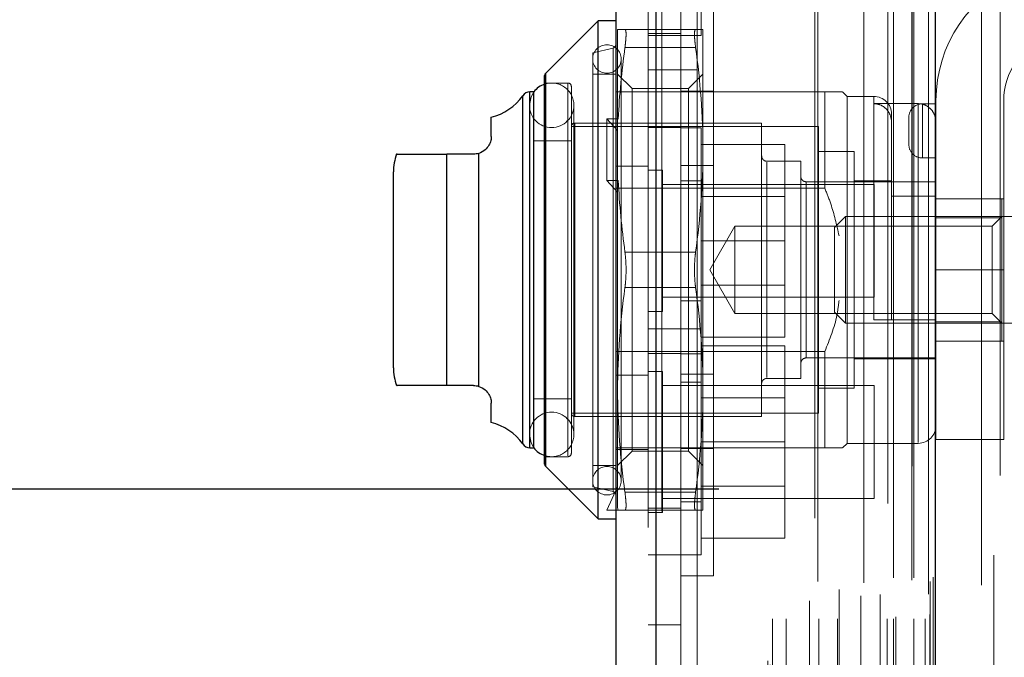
# Model space of a CAD drawing. Header units: inches. Extents: x 0.2 to 10.8, y 0.2 to 8.2.
# Tile 152 of 164: x 5.4178 to 5.5267, y 5.0095 to 5.0801. Entities that reach past the tile are written whole.
import ezdxf

# ---------------------------------------------------------------- set-up
doc = ezdxf.new("R2010")
doc.units = ezdxf.units.IN
doc.header["$MEASUREMENT"] = 0
doc.linetypes.add('HIDDEN', pattern=[0.07500000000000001, 0.05, -0.025])
doc.layers.add('DIMENSIONS', color=140, linetype='Continuous')
doc.styles.add('SLDTEXTSTYLE0', font='TXT', dxfattribs={"width": 0.7})
doc.dimstyles.new('SLDDIMSTYLE0', dxfattribs={"dimtxt": 0.0849609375, "dimasz": 0.13, "dimexe": 0, "dimexo": 0.0625, "dimgap": 0.021240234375, "dimtad": 0, "dimtih": 1, "dimtoh": 1, "dimlfac": 20, "dimrnd": 1e-09, "dimzin": 12, "dimdsep": 46, "dimtxsty": 'SLDTEXTSTYLE0', "dimsah": 1, "dimcen": 0.09, "dimadec": 0, "dimazin": 3, "dimtfac": 1, "dimtofl": 0, "dimtmove": 0, "dimatfit": 3, "dimfxl": 0, "dimfrac": 2, "dimtolj": 1, "dimtzin": 12, "dimarcsym": 0})
doc.dimstyles.new('SLDDIMSTYLE5', dxfattribs={"dimtxt": 0.0849609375, "dimasz": 0.13, "dimexe": 0, "dimexo": 0.0625, "dimgap": 0.021240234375, "dimtad": 0, "dimtih": 1, "dimtoh": 1, "dimdec": 4, "dimlfac": 20, "dimzin": 12, "dimdsep": 46, "dimtxsty": 'SLDTEXTSTYLE0', "dimsah": 1, "dimcen": 0.09, "dimadec": 0, "dimazin": 3, "dimtfac": 1, "dimtdec": 0, "dimtofl": 0, "dimtmove": 0, "dimatfit": 3, "dimfxl": 0, "dimfrac": 2, "dimtolj": 1, "dimtzin": 12, "dimarcsym": 0})

# ---------------------------------------------------------------- blocks, each defined once
blk = doc.blocks.new('_D_17')
at = {"layer": 'DIMENSIONS'}
blk.add_line((5.878189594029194, 5.426307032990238), (5.439038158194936, 5.426307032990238), dxfattribs=at)
for radius, start, end in [(0.5576267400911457, 154.8526864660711, 180), (0.5576267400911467, 205.0000000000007, 230.1473135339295)]:
    blk.add_arc((6.121664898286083, 5.426307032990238), radius, start, end, dxfattribs=at)
for points in [[(5.564038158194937, 5.426307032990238), (5.598762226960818, 5.553170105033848), (5.559024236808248, 5.55774089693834)], [(5.616283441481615, 5.190643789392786), (5.667285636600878, 5.069405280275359), (5.701368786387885, 5.090341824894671)]]:
    blk.add_solid(points, dxfattribs=at)
at = {"layer": 'DIMENSIONS', "insert": (5.475520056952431, 5.349957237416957), "char_height": 0.08333333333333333, "attachment_point": 1, "style": 'SLDTEXTSTYLE0'}
blk.add_mtext('25°', dxfattribs=at)
blk = doc.blocks.new('_D_18')
at = {"layer": 'DIMENSIONS'}
for p, q in [((5.495136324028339, 5.028145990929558), (5.109062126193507, 5.02814599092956)), ((5.234062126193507, 5.02814599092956), (5.234062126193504, 4.099762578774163)), ((5.072488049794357, 3.945711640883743), (5.043957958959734, 3.945711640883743)), ((5.043957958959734, 3.945711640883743), (5.043957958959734, 3.810680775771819)), ((5.395636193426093, 3.945711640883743), (5.424166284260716, 3.945711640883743)), ((5.424166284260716, 3.945711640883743), (5.424166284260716, 3.810680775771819)), ((5.043957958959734, 3.810680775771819), (5.072488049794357, 3.810680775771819)), ((5.424166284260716, 3.810680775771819), (5.395636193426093, 3.810680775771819)), ((5.234062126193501, 3.20394599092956), (5.234062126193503, 3.791660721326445)), ((5.495136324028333, 3.203945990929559), (5.1090621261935, 3.203945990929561))]:
    blk.add_line(p, q, dxfattribs=at)
for points in [[(5.234062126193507, 5.02814599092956), (5.214062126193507, 4.89814599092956), (5.254062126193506, 4.89814599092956)], [(5.234062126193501, 3.20394599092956), (5.254062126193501, 3.33394599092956), (5.214062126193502, 3.33394599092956)]]:
    blk.add_solid(points, dxfattribs=at)
at = {"layer": 'DIMENSIONS', "char_height": 0.08333333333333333, "attachment_point": 1, "style": 'SLDTEXTSTYLE0'}
for s, insert in [('36.48', (5.072488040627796, 4.072154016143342)), ('926.7', (5.072488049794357, 3.918103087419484))]:
    blk.add_mtext(s, dxfattribs=dict(at, insert=insert))
blk = doc.blocks.new('_D_19')
at = {"layer": 'DIMENSIONS'}
for p, q in [((5.47678632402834, 5.097295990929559), (4.776774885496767, 5.097295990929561)), ((4.901774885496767, 5.097295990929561), (4.901774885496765, 4.580255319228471)), ((4.740200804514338, 4.450124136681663), (4.711670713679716, 4.450124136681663)), ((4.711670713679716, 4.450124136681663), (4.711670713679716, 4.315093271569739)), ((5.063348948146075, 4.450124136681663), (5.091879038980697, 4.450124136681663)), ((5.091879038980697, 4.450124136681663), (5.091879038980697, 4.315093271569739)), ((4.711670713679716, 4.315093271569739), (4.740200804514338, 4.315093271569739)), ((5.091879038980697, 4.315093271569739), (5.063348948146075, 4.315093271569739)), ((4.90177488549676, 3.13474599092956), (4.901774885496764, 4.161042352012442)), ((5.476786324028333, 3.134745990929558), (4.77677488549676, 3.134745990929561))]:
    blk.add_line(p, q, dxfattribs=at)
for points in [[(4.901774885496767, 5.097295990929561), (4.881774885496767, 4.967295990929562), (4.921774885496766, 4.967295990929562)], [(4.90177488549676, 3.13474599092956), (4.92177488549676, 3.26474599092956), (4.881774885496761, 3.26474599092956)]]:
    blk.add_solid(points, dxfattribs=at)
at = {"layer": 'DIMENSIONS', "char_height": 0.08333333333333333, "attachment_point": 1, "style": 'SLDTEXTSTYLE0'}
for s, insert in [('39.25', (4.740200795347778, 4.576566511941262)), ('997.0', (4.740200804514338, 4.422515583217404)), ('OPENING', (4.639737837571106, 4.268464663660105))]:
    blk.add_mtext(s, dxfattribs=dict(at, insert=insert))

msp = doc.modelspace()

# ---------------------------------------------------------------- linework, layer by layer
at = {"color": 7, "linetype": 'HIDDEN', "lineweight": 18}
for p, q in [((5.516569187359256, 3.098958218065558), (5.516569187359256, 5.133123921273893)), ((5.516569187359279, 3.098958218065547), (5.516569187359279, 5.133123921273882)), ((5.515286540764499, 3.101999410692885), (5.515286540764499, 5.130082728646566)), ((5.516518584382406, 5.130667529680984), (5.516518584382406, 3.101414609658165)), ((5.516824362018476, 3.101360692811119), (5.516824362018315, 5.13072144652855)), ((5.519729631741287, 3.100958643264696), (5.519729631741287, 5.131123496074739)), ((5.515881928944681, 3.102752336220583), (5.515881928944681, 5.129352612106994)), ((5.526262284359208, 5.129625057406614), (5.526262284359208, 3.102456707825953)), ((5.506481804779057, 3.104737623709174), (5.506481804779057, 5.127344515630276)), ((5.518878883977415, 3.104827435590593), (5.518878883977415, 5.127254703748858)), ((5.518878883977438, 3.104827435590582), (5.518878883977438, 5.127254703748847)), ((5.519149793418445, 3.104249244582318), (5.519149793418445, 5.127832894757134)), ((5.519165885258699, 3.104375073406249), (5.519165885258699, 5.127707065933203)), ((5.507340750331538, 3.1052920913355), (5.507340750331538, 5.126787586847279)), ((5.51384783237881, 5.126540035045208), (5.51384783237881, 3.105546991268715)), ((5.488191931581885, 5.125672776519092), (5.488191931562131, 3.106409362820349)), ((5.488817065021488, 3.106409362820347), (5.488817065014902, 5.12567277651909)), ((5.488817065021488, 5.125672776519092), (5.488817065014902, 3.106409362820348)), ((5.505773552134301, 5.124924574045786), (5.505773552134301, 3.107154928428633)), ((5.515267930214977, 3.106527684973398), (5.515267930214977, 5.125554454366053)), ((5.487329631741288, 5.123905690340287), (5.487329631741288, 3.108176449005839)), ((5.506832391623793, 3.107919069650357), (5.506832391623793, 5.124163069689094)), ((5.500562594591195, 3.109138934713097), (5.500562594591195, 5.122943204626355)), ((5.500822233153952, 3.108700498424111), (5.500822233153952, 5.12338164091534)), ((5.524200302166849, 5.122865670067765), (5.524200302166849, 3.109215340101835)), ((5.501062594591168, 3.113769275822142), (5.501062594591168, 5.118312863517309)), ((5.501062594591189, 3.113769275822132), (5.501062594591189, 5.118312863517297)), ((5.50258214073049, 3.113769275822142), (5.50258214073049, 5.118312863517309)), ((5.506203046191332, 3.113769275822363), (5.506203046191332, 5.118312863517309)), ((5.508270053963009, 3.113769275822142), (5.508270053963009, 5.118312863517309)), ((5.513772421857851, 3.113769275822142), (5.513772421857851, 5.118312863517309)), ((5.514476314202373, 5.118312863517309), (5.514476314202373, 3.113769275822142)), ((5.514476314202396, 3.113769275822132), (5.514476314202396, 5.118312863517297)), ((5.516726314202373, 3.113769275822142), (5.516726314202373, 5.118312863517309)), ((5.516726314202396, 5.118312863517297), (5.516726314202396, 3.113769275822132)), ((5.517970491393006, 3.113769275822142), (5.517970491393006, 5.118312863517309)), ((5.517970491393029, 3.113769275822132), (5.517970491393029, 5.118312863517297)), ((5.506075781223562, 5.117914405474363), (5.506075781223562, 3.114167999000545)), ((5.511193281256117, 5.11777123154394), (5.511193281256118, 3.114309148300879)), ((5.514726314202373, 3.114019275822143), (5.514726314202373, 5.118062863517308)), ((5.516476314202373, 5.118062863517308), (5.516476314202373, 3.114019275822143)), ((5.518476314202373, 3.114269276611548), (5.518476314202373, 5.117812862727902)), ((5.518476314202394, 3.114269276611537), (5.518476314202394, 5.117812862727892)), ((5.492729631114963, 5.116516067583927), (5.492729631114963, 5.074516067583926)), ((5.505167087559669, 3.115788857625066), (5.505167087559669, 5.116293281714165)), ((5.518329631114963, 5.116516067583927), (5.518329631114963, 3.115566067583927)), ((5.508431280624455, 3.117011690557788), (5.508431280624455, 5.115074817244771)), ((5.510864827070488, 3.116346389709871), (5.510864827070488, 5.115735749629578)), ((5.510864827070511, 3.11634638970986), (5.510864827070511, 5.115735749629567)), ((5.512997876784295, 3.116494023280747), (5.512997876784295, 5.1155872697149)), ((5.518518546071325, 3.117917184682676), (5.518518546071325, 5.114164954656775)), ((5.518518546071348, 3.117917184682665), (5.518518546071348, 5.114164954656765)), ((5.518846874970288, 3.118381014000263), (5.518846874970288, 5.113701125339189)), ((5.51884687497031, 3.118381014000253), (5.51884687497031, 5.113701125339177)), ((5.525562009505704, 3.120835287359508), (5.525562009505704, 5.111246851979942)), ((5.490929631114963, 5.106874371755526), (5.490929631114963, 5.074516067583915)), ((5.493179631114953, 5.078324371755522), (5.493179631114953, 5.090824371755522)), ((5.494529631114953, 5.08623933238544), (5.494529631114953, 5.052389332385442)), ((5.483926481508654, 5.068939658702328), (5.483926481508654, 5.078964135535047)), ((5.484741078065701, 5.078964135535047), (5.492560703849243, 5.078964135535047)), ((5.493375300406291, 5.065676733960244), (5.493375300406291, 5.078964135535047)), ((5.490929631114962, 5.078524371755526), (5.487329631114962, 5.078524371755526)), ((5.487329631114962, 5.078324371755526), (5.490929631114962, 5.078324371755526)), ((5.490929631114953, 5.078324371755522), (5.493179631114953, 5.078324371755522)), ((5.483424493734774, 5.076925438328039), (5.481170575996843, 5.076405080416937)), ((5.483424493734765, 5.027875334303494), (5.483424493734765, 5.076903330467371)), ((5.483424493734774, 5.0278753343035), (5.483424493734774, 5.076903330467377)), ((5.483424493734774, 5.027875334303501), (5.483424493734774, 5.076903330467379)), ((5.484741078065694, 5.076995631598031), (5.492560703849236, 5.076995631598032)), ((5.484741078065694, 5.076995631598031), (5.492560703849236, 5.076995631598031)), ((5.484741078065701, 5.076995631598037), (5.492560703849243, 5.076995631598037)), ((5.484741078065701, 5.076995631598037), (5.492560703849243, 5.076995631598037)), ((5.484741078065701, 5.076995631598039), (5.492560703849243, 5.076995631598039)), ((5.484741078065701, 5.076995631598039), (5.492560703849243, 5.076995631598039)), ((5.481170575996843, 5.052389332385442), (5.481170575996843, 5.076405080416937)), ((5.484320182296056, 5.029062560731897), (5.484320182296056, 5.075716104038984)), ((5.492729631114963, 5.074516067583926), (5.487329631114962, 5.074516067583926)), ((5.490929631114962, 5.074516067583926), (5.490929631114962, 3.157566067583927)), ((5.492729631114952, 3.157566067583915), (5.492729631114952, 5.074516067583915)), ((5.492729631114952, 3.157566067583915), (5.492729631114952, 5.074516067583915)), ((5.492729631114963, 5.074516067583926), (5.492729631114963, 3.157566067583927)), ((5.492729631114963, 5.074516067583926), (5.492729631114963, 3.157566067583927)), ((5.475970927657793, 5.074158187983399), (5.475970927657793, 5.030620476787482)), ((5.475970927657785, 5.030642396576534), (5.475970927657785, 5.074136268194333)), ((5.475970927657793, 5.030642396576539), (5.475970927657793, 5.074136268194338)), ((5.483729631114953, 5.074042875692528), (5.481170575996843, 5.074042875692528)), ((5.485524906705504, 5.072444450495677), (5.483926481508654, 5.074042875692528)), ((5.493375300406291, 5.074042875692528), (5.491776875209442, 5.072444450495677)), ((5.478414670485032, 5.073058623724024), (5.475855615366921, 5.073058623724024)), ((5.478414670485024, 5.031808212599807), (5.478414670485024, 5.072970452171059)), ((5.478414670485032, 5.031808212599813), (5.478414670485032, 5.072970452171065)), ((5.478414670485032, 5.031808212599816), (5.478414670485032, 5.072970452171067)), ((5.478808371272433, 5.052389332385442), (5.478808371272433, 5.072664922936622)), ((5.485524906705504, 5.032334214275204), (5.485524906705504, 5.072444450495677)), ((5.491776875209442, 5.072444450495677), (5.485524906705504, 5.072444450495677)), ((5.491776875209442, 5.032334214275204), (5.491776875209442, 5.072444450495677)), ((5.473422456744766, 5.071652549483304), (5.473422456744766, 5.033126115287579)), ((5.473422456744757, 5.033147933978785), (5.473422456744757, 5.071630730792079)), ((5.473422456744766, 5.033147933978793), (5.473422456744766, 5.071630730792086)), ((5.474230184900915, 5.07207437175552), (5.474230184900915, 5.032704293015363)), ((5.474230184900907, 5.03272658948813), (5.474230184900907, 5.072052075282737)), ((5.474230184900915, 5.032726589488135), (5.474230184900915, 5.072052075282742)), ((5.474674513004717, 5.07207437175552), (5.474656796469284, 5.07207437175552)), ((5.487329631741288, 5.072074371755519), (5.483729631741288, 5.072074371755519)), ((5.506859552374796, 5.07207437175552), (5.487329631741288, 5.07207437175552)), ((5.494529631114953, 5.072164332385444), (5.490929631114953, 5.072164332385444)), ((5.506859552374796, 5.061410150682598), (5.506859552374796, 5.07207437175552)), ((5.509320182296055, 5.071582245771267), (5.508828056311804, 5.07207437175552)), ((5.509320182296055, 5.052389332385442), (5.509320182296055, 5.071582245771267)), ((5.512272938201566, 5.071582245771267), (5.509320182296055, 5.071582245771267)), ((5.512272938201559, 5.046877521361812), (5.512272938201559, 5.071494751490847)), ((5.512272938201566, 5.046877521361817), (5.512272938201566, 5.071494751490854)), ((5.512272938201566, 5.046877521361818), (5.512272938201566, 5.071494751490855)), ((5.474164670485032, 5.070597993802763), (5.474164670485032, 5.034180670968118)), ((5.479085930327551, 5.034180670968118), (5.479085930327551, 5.070597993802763)), ((5.517194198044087, 5.070773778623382), (5.512272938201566, 5.070773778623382)), ((5.517194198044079, 5.070773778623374), (5.517194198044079, 5.033286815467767)), ((5.517194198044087, 5.070773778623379), (5.517194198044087, 5.033286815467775)), ((5.517194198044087, 5.070773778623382), (5.517194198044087, 5.033286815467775)), ((5.517662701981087, 5.070763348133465), (5.517662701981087, 5.064763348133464)), ((5.517662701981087, 5.064763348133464), (5.517662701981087, 5.070763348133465)), ((5.517662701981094, 5.07076334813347), (5.517662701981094, 5.064763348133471)), ((5.517662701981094, 5.064763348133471), (5.517662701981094, 5.07076334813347)), ((5.517662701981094, 5.070763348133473), (5.517662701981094, 5.064763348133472)), ((5.517662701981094, 5.070763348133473), (5.519162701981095, 5.070763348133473)), ((5.517662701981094, 5.064763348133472), (5.517662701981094, 5.070763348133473)), ((5.519162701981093, 5.052388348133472), (5.519162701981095, 5.071138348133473)), ((5.526662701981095, 5.071138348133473), (5.526662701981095, 5.052388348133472)), ((5.48400419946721, 5.069086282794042), (5.482745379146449, 5.069086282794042)), ((5.482745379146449, 5.069086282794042), (5.482745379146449, 5.062267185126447)), ((5.482745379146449, 5.069086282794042), (5.483926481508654, 5.067807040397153)), ((5.48400419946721, 5.069086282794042), (5.483926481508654, 5.068939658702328)), ((5.514241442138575, 5.046877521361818), (5.514241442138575, 5.069613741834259)), ((5.516162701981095, 5.069263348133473), (5.516162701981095, 5.066263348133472)), ((5.506170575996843, 5.068235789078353), (5.478808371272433, 5.068235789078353)), ((5.499871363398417, 5.068629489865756), (5.479202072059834, 5.068629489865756)), ((5.479202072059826, 5.036238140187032), (5.479202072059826, 5.068540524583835)), ((5.479202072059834, 5.036238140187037), (5.479202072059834, 5.06854052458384)), ((5.479202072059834, 5.036238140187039), (5.479202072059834, 5.068540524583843)), ((5.483926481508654, 5.068939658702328), (5.483926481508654, 5.067807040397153)), ((5.490929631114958, 5.068124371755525), (5.487329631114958, 5.068124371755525)), ((5.493179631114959, 5.068099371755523), (5.490929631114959, 5.068099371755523)), ((5.493179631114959, 5.045849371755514), (5.493179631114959, 5.068099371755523)), ((5.499871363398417, 5.052389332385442), (5.499871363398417, 5.068629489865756)), ((5.506170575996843, 5.052389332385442), (5.506170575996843, 5.068235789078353)), ((5.483926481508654, 5.067807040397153), (5.483926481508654, 5.062120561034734)), ((5.478808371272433, 5.066660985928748), (5.474674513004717, 5.066660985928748)), ((5.493179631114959, 5.066249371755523), (5.502429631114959, 5.066249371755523)), ((5.502429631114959, 5.055599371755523), (5.502429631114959, 5.066249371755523)), ((5.46502884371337, 5.065184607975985), (5.46502884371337, 5.039594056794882)), ((5.46502884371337, 5.039594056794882), (5.46502884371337, 5.065184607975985)), ((5.465028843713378, 5.039594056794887), (5.465028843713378, 5.06518460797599)), ((5.465028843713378, 5.06518460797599), (5.465028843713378, 5.039594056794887)), ((5.465028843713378, 5.065184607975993), (5.465028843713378, 5.03959405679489)), ((5.468576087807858, 5.039502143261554), (5.468576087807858, 5.065276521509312)), ((5.468576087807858, 5.065276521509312), (5.468576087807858, 5.039502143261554)), ((5.468576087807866, 5.03950214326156), (5.468576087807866, 5.065276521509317)), ((5.468576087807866, 5.065276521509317), (5.468576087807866, 5.03950214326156)), ((5.468576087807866, 5.06527652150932), (5.468576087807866, 5.039502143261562)), ((5.493375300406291, 5.039101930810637), (5.493375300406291, 5.065676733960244)), ((5.510107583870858, 5.065479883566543), (5.506170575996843, 5.065479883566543)), ((5.510107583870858, 5.052389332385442), (5.510107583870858, 5.065479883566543)), ((5.517662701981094, 5.064763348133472), (5.519162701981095, 5.064763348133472)), ((5.487329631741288, 5.063849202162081), (5.483729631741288, 5.063849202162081)), ((5.494529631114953, 5.063939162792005), (5.490929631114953, 5.063939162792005)), ((5.504202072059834, 5.064397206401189), (5.50046191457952, 5.064397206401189)), ((5.500461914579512, 5.040469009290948), (5.500461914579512, 5.064309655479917)), ((5.50046191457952, 5.040469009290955), (5.50046191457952, 5.064309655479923)), ((5.50046191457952, 5.040469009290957), (5.50046191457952, 5.064309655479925)), ((5.504202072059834, 5.052389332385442), (5.504202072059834, 5.064397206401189)), ((5.488892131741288, 5.063411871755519), (5.487329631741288, 5.063411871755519)), ((5.488892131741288, 5.04778687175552), (5.488892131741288, 5.063411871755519)), ((5.48400419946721, 5.062267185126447), (5.482745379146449, 5.062267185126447)), ((5.482745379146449, 5.062267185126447), (5.483926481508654, 5.060987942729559)), ((5.48400419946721, 5.062267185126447), (5.483926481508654, 5.062120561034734)), ((5.483926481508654, 5.039101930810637), (5.483926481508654, 5.062120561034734)), ((5.512329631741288, 5.061849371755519), (5.488892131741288, 5.061849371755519)), ((5.493179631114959, 5.062224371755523), (5.490929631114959, 5.062224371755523)), ((5.519162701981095, 5.06213342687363), (5.504792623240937, 5.06213342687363)), ((5.504792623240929, 5.042667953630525), (5.504792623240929, 5.06211071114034)), ((5.504792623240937, 5.042667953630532), (5.504792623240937, 5.062110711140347)), ((5.504792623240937, 5.042667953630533), (5.504792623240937, 5.062110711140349)), ((5.514241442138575, 5.06223185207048), (5.510107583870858, 5.06223185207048)), ((5.512329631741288, 5.049349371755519), (5.512329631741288, 5.061849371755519)), ((5.506859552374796, 5.061410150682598), (5.483729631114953, 5.061410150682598)), ((5.502429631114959, 5.060496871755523), (5.493179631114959, 5.060496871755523)), ((5.519162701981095, 5.060543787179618), (5.514241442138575, 5.060543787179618)), ((5.519162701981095, 5.060263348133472), (5.526662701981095, 5.060263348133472)), ((5.526446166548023, 5.058129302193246), (5.526446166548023, 5.060263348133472)), ((5.509149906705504, 5.058294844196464), (5.507942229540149, 5.05708716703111)), ((5.509149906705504, 5.052389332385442), (5.509149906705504, 5.058294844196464)), ((5.528611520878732, 5.058294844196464), (5.509149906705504, 5.058294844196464)), ((5.526446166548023, 5.058294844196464), (5.525380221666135, 5.057228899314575)), ((5.496920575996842, 5.057228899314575), (5.494126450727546, 5.052389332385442)), ((5.496920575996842, 5.052389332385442), (5.496920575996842, 5.057228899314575)), ((5.525380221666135, 5.057228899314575), (5.496920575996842, 5.057228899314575)), ((5.507942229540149, 5.052389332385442), (5.507942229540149, 5.05708716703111)), ((5.526446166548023, 5.058129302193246), (5.519162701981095, 5.058129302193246)), ((5.525380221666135, 5.047549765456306), (5.525380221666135, 5.057228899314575)), ((5.526446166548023, 5.046649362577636), (5.526446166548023, 5.058129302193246)), ((5.493179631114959, 5.055599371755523), (5.502429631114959, 5.055599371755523)), ((5.502429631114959, 5.044949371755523), (5.502429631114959, 5.055599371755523)), ((5.484741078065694, 5.054357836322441), (5.492560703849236, 5.054357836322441)), ((5.484741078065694, 5.05435783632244), (5.492560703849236, 5.05435783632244)), ((5.484741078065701, 5.054357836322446), (5.492560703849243, 5.054357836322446)), ((5.484741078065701, 5.054357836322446), (5.492560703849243, 5.054357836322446)), ((5.484741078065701, 5.054357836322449), (5.492560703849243, 5.054357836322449)), ((5.484741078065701, 5.054357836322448), (5.492560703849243, 5.054357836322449)), ((5.478808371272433, 5.03211374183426), (5.478808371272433, 5.052389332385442)), ((5.481170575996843, 5.028373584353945), (5.481170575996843, 5.052389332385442)), ((5.494126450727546, 5.052389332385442), (5.496920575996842, 5.047549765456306)), ((5.494529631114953, 5.052389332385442), (5.494529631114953, 5.018539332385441)), ((5.496920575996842, 5.047549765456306), (5.496920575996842, 5.052389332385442)), ((5.499871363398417, 5.036149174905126), (5.499871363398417, 5.052389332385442)), ((5.504202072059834, 5.040381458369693), (5.504202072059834, 5.052389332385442)), ((5.506170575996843, 5.036542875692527), (5.506170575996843, 5.052389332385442)), ((5.507942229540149, 5.047691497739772), (5.507942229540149, 5.052389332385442)), ((5.509149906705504, 5.046483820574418), (5.509149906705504, 5.052389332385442)), ((5.509320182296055, 5.033196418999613), (5.509320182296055, 5.052389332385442)), ((5.510107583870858, 5.039298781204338), (5.510107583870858, 5.052389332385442)), ((5.519162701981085, 5.052388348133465), (5.526662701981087, 5.052388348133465)), ((5.519162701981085, 5.052388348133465), (5.526662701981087, 5.052388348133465)), ((5.519162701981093, 5.05238834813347), (5.526662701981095, 5.05238834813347)), ((5.519162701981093, 5.05238834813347), (5.526662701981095, 5.05238834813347)), ((5.519162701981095, 5.033638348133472), (5.519162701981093, 5.052388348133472)), ((5.519162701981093, 5.052388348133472), (5.526662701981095, 5.052388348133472)), ((5.519162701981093, 5.052388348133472), (5.526662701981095, 5.052388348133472)), ((5.526662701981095, 5.033638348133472), (5.526662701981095, 5.052388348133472)), ((5.493179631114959, 5.050701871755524), (5.502429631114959, 5.050701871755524)), ((5.484741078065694, 5.050420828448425), (5.492560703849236, 5.050420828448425)), ((5.484741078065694, 5.050420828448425), (5.492560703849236, 5.050420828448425)), ((5.484741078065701, 5.050420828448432), (5.492560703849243, 5.050420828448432)), ((5.484741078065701, 5.050420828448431), (5.492560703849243, 5.050420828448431)), ((5.484741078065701, 5.050420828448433), (5.492560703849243, 5.050420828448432)), ((5.484741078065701, 5.050420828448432), (5.492560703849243, 5.050420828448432)), ((5.488892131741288, 5.049349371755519), (5.512329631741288, 5.049349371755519)), ((5.490929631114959, 5.048974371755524), (5.493179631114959, 5.048974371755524)), ((5.487329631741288, 5.04778687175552), (5.488892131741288, 5.04778687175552)), ((5.496920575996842, 5.047549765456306), (5.525380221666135, 5.047549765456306)), ((5.507942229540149, 5.047691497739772), (5.509149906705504, 5.046483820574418)), ((5.525380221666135, 5.047549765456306), (5.526446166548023, 5.046483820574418)), ((5.509149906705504, 5.046483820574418), (5.528611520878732, 5.046483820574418)), ((5.517194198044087, 5.046877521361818), (5.512272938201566, 5.046877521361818)), ((5.526446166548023, 5.046649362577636), (5.519162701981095, 5.046649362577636)), ((5.526446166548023, 5.044515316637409), (5.526446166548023, 5.046649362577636)), ((5.490929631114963, 5.045849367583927), (5.487329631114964, 5.045849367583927)), ((5.493179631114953, 5.045849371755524), (5.490929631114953, 5.045849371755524)), ((5.493179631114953, 5.033349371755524), (5.493179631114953, 5.045849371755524)), ((5.493179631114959, 5.044949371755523), (5.502429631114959, 5.044949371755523)), ((5.493179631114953, 5.043999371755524), (5.502429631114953, 5.043999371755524)), ((5.502429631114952, 5.033349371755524), (5.502429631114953, 5.043999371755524)), ((5.526446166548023, 5.044515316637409), (5.519162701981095, 5.044515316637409)), ((5.519162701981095, 5.044513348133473), (5.526662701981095, 5.044513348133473)), ((5.506859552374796, 5.043368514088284), (5.483729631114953, 5.043368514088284)), ((5.487329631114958, 5.043124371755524), (5.490929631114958, 5.043124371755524)), ((5.490929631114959, 5.043099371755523), (5.493179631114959, 5.043099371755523)), ((5.506859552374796, 5.032704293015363), (5.506859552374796, 5.043368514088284)), ((5.504792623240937, 5.042645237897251), (5.519162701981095, 5.042645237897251)), ((5.510107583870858, 5.042546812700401), (5.519162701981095, 5.042546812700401)), ((5.487329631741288, 5.040749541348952), (5.483729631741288, 5.040749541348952)), ((5.488892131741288, 5.041161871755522), (5.487329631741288, 5.041161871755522)), ((5.488892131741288, 5.033349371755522), (5.488892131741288, 5.041161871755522)), ((5.494529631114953, 5.040839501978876), (5.490929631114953, 5.040839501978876)), ((5.493179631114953, 5.039974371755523), (5.490929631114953, 5.039974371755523)), ((5.50046191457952, 5.040381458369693), (5.504202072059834, 5.040381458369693)), ((5.483926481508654, 5.026107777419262), (5.483926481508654, 5.039101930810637)), ((5.512329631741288, 5.039599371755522), (5.488892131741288, 5.039599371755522)), ((5.493375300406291, 5.025814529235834), (5.493375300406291, 5.039101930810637)), ((5.506170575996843, 5.039298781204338), (5.510107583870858, 5.039298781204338)), ((5.512329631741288, 5.033349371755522), (5.512329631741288, 5.039599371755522)), ((5.474674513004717, 5.038117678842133), (5.478808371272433, 5.038117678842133)), ((5.502429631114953, 5.038246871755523), (5.493179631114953, 5.038246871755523)), ((5.478808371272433, 5.036542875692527), (5.506170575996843, 5.036542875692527)), ((5.479202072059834, 5.036149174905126), (5.499871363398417, 5.036149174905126)), ((5.488892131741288, 5.025536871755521), (5.488892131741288, 5.033349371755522)), ((5.493179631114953, 5.020849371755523), (5.493179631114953, 5.033349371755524)), ((5.493179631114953, 5.033349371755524), (5.502429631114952, 5.033349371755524)), ((5.502429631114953, 5.022699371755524), (5.502429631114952, 5.033349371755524)), ((5.508828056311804, 5.032704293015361), (5.509320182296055, 5.033196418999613)), ((5.509320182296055, 5.033196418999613), (5.517194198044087, 5.033196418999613)), ((5.512329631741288, 5.027099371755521), (5.512329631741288, 5.033349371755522)), ((5.519162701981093, 5.033638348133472), (5.526662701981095, 5.033638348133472)), ((5.474656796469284, 5.032704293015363), (5.474674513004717, 5.032704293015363)), ((5.506859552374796, 5.032704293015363), (5.483729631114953, 5.032704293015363)), ((5.487329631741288, 5.032524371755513), (5.483729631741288, 5.032524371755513)), ((5.483926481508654, 5.030735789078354), (5.485524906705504, 5.032334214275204)), ((5.485524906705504, 5.032334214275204), (5.491776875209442, 5.032334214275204)), ((5.494529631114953, 5.032614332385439), (5.490929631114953, 5.032614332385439)), ((5.491776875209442, 5.032334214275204), (5.493375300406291, 5.030735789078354)), ((5.475855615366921, 5.031720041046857), (5.478414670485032, 5.031720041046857)), ((5.481170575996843, 5.030735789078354), (5.483729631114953, 5.030735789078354)), ((5.481170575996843, 5.028373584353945), (5.483424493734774, 5.027853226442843)), ((5.482745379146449, 5.025814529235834), (5.483926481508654, 5.028373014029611)), ((5.484741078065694, 5.027783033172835), (5.492560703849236, 5.027783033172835)), ((5.484741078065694, 5.027783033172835), (5.492560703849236, 5.027783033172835)), ((5.484741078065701, 5.02778303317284), (5.492560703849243, 5.02778303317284)), ((5.484741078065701, 5.027783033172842), (5.492560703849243, 5.02778303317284)), ((5.484741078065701, 5.027783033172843), (5.492560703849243, 5.027783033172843)), ((5.484741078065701, 5.027783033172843), (5.492560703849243, 5.027783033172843)), ((5.493179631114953, 5.028451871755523), (5.502429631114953, 5.028451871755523)), ((5.488892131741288, 5.027099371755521), (5.512329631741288, 5.027099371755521)), ((5.490929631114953, 5.026724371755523), (5.493179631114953, 5.026724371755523)), ((5.48400419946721, 5.025814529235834), (5.482745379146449, 5.025814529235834)), ((5.48400419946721, 5.025814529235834), (5.483926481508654, 5.026107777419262)), ((5.484741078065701, 5.025814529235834), (5.492560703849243, 5.025814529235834)), ((5.487329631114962, 5.026024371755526), (5.490929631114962, 5.026024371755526)), ((5.487329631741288, 5.025536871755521), (5.488892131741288, 5.025536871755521)), ((5.493179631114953, 5.022699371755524), (5.502429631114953, 5.022699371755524)), ((5.487329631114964, 5.020849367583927), (5.490929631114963, 5.020849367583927)), ((5.490929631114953, 5.020849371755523), (5.493179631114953, 5.020849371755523)), ((5.490929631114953, 5.018539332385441), (5.494529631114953, 5.018539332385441)), ((5.490929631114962, 5.013124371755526), (5.487329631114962, 5.013124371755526))]:
    msp.add_line(p, q, dxfattribs=at)
at = {"color": 7, "linetype": 'Continuous', "lineweight": 25}
for p, q in [((5.519104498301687, 3.100958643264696), (5.519104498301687, 5.131123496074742)), ((5.488191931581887, 3.106409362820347), (5.488191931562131, 5.12567277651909)), ((5.483729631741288, 5.12390569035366), (5.483729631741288, 3.108176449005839)), ((5.481761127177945, 5.079948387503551), (5.475970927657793, 5.074158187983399)), ((5.483729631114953, 5.079948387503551), (5.481761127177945, 5.079948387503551)), ((5.481761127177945, 5.052389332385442), (5.481761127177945, 5.079948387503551)), ((5.475855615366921, 5.052389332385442), (5.475855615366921, 5.073879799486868)), ((5.475970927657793, 5.052389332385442), (5.475970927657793, 5.074158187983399)), ((5.473422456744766, 5.052389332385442), (5.473422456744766, 5.071652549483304)), ((5.474656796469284, 5.07207437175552), (5.474230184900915, 5.07207437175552)), ((5.474230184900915, 5.052389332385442), (5.474230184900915, 5.07207437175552)), ((5.474674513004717, 5.052389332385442), (5.474674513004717, 5.07207437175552)), ((5.469950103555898, 5.067153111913), (5.469950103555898, 5.069283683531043)), ((5.465028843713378, 5.03959405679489), (5.465028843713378, 5.065184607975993)), ((5.467981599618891, 5.065184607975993), (5.465028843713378, 5.065184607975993)), ((5.468576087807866, 5.039502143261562), (5.468576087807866, 5.06527652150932)), ((5.459123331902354, 5.052389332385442), (5.459123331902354, 5.063216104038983)), ((5.459123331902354, 5.041562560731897), (5.459123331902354, 5.052389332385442)), ((5.473422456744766, 5.033126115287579), (5.473422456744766, 5.052389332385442)), ((5.474230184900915, 5.032704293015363), (5.474230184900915, 5.052389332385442)), ((5.474674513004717, 5.032704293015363), (5.474674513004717, 5.052389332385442)), ((5.475855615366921, 5.030898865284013), (5.475855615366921, 5.052389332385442)), ((5.475970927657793, 5.030620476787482), (5.475970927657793, 5.052389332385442)), ((5.481761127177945, 5.024830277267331), (5.481761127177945, 5.052389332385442)), ((5.467981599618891, 5.03959405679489), (5.465028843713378, 5.03959405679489)), ((5.469950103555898, 5.035494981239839), (5.469950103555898, 5.037625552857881)), ((5.474230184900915, 5.032704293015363), (5.474656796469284, 5.032704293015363)), ((5.475970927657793, 5.030620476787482), (5.481761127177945, 5.024830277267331)), ((5.481761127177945, 5.024830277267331), (5.483729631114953, 5.024830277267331))]:
    msp.add_line(p, q, dxfattribs=at)
at = {"color": 7, "linetype": 'HIDDEN', "lineweight": 18, "flags": 128}
for points in [[(5.524207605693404, 5.11751799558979), (5.524207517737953, 4.124124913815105), (5.524207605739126, 3.114563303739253)], [(5.524207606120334, 5.117520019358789), (5.524207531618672, 4.136719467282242), (5.52420760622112, 3.114563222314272)], [(5.474656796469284, 5.07207437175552), (5.474351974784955, 5.071539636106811), (5.474164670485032, 5.070597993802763)], [(5.474164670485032, 5.034180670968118), (5.474351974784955, 5.033239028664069), (5.474656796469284, 5.032704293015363)]]:
    msp.add_lwpolyline(points, dxfattribs=at)
at = {"color": 7, "linetype": 'HIDDEN', "lineweight": 18}
for centre, radius, start, end in [((5.534162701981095, 5.071138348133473), 0.01500000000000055, 112.0193813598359, 180), ((5.534162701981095, 5.071138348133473), 0.00750000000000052, 112.0193813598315, 180), ((5.482745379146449, 5.075716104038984), 0.001574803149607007, 0, 180), ((5.48333593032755, 5.077309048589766), 0.0003937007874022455, 283.0000000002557, 0), ((5.482745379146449, 5.075716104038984), 0.001574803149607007, 180, 0), ((5.476625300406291, 5.070597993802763), 0.002460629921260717, 0, 108.2280527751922), ((5.478414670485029, 5.07266492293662), 0.0003937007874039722, 2.585154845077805e-10, 89.99999999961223), ((5.512272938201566, 5.069613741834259), 0.001968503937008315, 0, 90), ((5.476625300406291, 5.070597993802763), 0.002460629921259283, 180, 0), ((5.517662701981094, 5.069263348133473), 0.001500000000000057, 90, 180), ((5.479202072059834, 5.068235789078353), 0.0003937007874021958, 90, 180), ((5.517662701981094, 5.066263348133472), 0.001499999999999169, 180, 270.0000000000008), ((5.50046191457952, 5.064987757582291), 0.0005905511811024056, 180, 270.0000000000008), ((5.504792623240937, 5.062723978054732), 0.0005905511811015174, 179.9999999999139, 270.0000000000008), ((5.504792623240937, 5.04205468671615), 0.0005905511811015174, 90, 180), ((5.50046191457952, 5.03979090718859), 0.0005905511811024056, 90, 180), ((5.476625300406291, 5.034180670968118), 0.002460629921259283, 0, 180), ((5.479202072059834, 5.036542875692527), 0.0003937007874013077, 180, 270.0000000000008), ((5.517194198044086, 5.035164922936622), 0.001968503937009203, 270.0000000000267, 0), ((5.476625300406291, 5.034180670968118), 0.002460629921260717, 251.7719472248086, 0), ((5.478414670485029, 5.032113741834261), 0.0003937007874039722, 270.0000000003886, 359.9999999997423), ((5.482745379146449, 5.029062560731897), 0.001574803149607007, 0, 180), ((5.482745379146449, 5.029062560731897), 0.001574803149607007, 180, 0), ((5.48333593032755, 5.027469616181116), 0.0003937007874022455, 0, 76.9999999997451)]:
    msp.add_arc(centre, radius, start, end, dxfattribs=at)
at = {"color": 7, "linetype": 'Continuous', "lineweight": 25}
for centre, radius, start, end in [((5.476249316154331, 5.073879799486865), 0.0003937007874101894, 135.0000000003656, 179.9999999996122), ((5.476625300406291, 5.070597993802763), 0.002460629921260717, 108.2280527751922, 143.1301023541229), ((5.468576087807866, 5.075027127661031), 0.005905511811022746, 283.454120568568, 325.1500954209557), ((5.474230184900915, 5.071090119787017), 0.0009842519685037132, 90, 145.1500954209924), ((5.465028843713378, 5.063216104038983), 0.005905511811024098, 160.2500112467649, 180), ((5.465028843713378, 5.041562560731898), 0.005905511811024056, 180.0000000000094, 199.6081191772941), ((5.468576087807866, 5.029751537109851), 0.005905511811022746, 34.84990457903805, 76.54587943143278), ((5.474230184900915, 5.033688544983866), 0.0009842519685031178, 214.8499045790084, 270.0000000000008), ((5.476625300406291, 5.034180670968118), 0.002460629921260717, 216.8698976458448, 251.7719472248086), ((5.476249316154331, 5.030898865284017), 0.0003937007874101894, 180.0000000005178, 224.9999999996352)]:
    msp.add_arc(centre, radius, start, end, dxfattribs=at)
at = {"color": 7, "linetype": 'HIDDEN', "lineweight": 18}
for points in [[(5.483926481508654, 5.078964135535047), (5.483926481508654, 5.078964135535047), (5.484227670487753, 5.078964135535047), (5.484741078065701, 5.078964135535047)], [(5.492560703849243, 5.078964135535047), (5.493074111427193, 5.078964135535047), (5.493375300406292, 5.078964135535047), (5.493375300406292, 5.078964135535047)], [(5.484741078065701, 5.076995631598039), (5.48438215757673, 5.074367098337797), (5.484124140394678, 5.071731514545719), (5.48400419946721, 5.069086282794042)], [(5.493375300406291, 5.065676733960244), (5.493375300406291, 5.069464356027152), (5.493074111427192, 5.073235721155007), (5.492560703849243, 5.076995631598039)], [(5.492560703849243, 5.054357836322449), (5.493074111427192, 5.058117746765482), (5.493375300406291, 5.061889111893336), (5.493375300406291, 5.065676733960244)], [(5.48400419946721, 5.062267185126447), (5.484124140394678, 5.059621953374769), (5.48438215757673, 5.056986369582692), (5.484741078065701, 5.054357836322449)], [(5.484741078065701, 5.050420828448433), (5.484227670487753, 5.0466609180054), (5.483926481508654, 5.042889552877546), (5.483926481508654, 5.039101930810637)], [(5.492560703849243, 5.050420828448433), (5.493074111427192, 5.0466609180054), (5.493375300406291, 5.042889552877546), (5.493375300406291, 5.039101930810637)], [(5.483926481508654, 5.039101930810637), (5.483926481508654, 5.035314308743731), (5.484227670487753, 5.031542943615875), (5.484741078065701, 5.027783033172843)], [(5.493375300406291, 5.039101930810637), (5.493375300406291, 5.035314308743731), (5.493074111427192, 5.031542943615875), (5.492560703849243, 5.027783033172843)], [(5.484741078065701, 5.025814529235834), (5.48438215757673, 5.025814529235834), (5.484124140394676, 5.025814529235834), (5.48400419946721, 5.025814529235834)], [(5.493375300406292, 5.025814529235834), (5.493375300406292, 5.025814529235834), (5.493074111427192, 5.025814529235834), (5.492560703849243, 5.025814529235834)]]:
    msp.add_open_spline(points, degree=3, dxfattribs=at)
for points, knots in [([(5.484741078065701, 5.078964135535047), (5.484781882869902, 5.078964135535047), (5.484812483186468, 5.078919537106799), (5.484854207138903, 5.078742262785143), (5.48486482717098, 5.078608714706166), (5.484864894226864, 5.078266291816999), (5.484854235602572, 5.078052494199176), (5.4848127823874, 5.077568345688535), (5.484781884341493, 5.077294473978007), (5.484741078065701, 5.076995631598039)], [0, 0, 0, 0, 0.25, 0.25, 0.5, 0.5, 0.75, 0.75, 1, 1, 1, 1]), ([(5.492560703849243, 5.076995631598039), (5.492519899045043, 5.077294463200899), (5.492489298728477, 5.077565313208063), (5.492447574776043, 5.078051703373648), (5.492436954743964, 5.078264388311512), (5.492436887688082, 5.078607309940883), (5.492447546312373, 5.078741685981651), (5.492488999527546, 5.078918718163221), (5.492519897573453, 5.078964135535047), (5.492560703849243, 5.078964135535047)], [0, 0, 0, 0, 0.25, 0.25, 0.5, 0.5, 0.75, 0.75, 1, 1, 1, 1]), ([(5.508772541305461, 5.07207437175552), (5.50873949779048, 5.07207437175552), (5.508665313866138, 5.072074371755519), (5.507813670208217, 5.07207437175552), (5.507083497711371, 5.07207437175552), (5.506859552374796, 5.07207437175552)], [0, 0, 0, 0, 0.3576770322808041, 0.8029982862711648, 1, 1, 1, 1]), ([(5.512272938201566, 5.070773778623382), (5.512539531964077, 5.070773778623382), (5.512801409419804, 5.070717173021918), (5.513283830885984, 5.07050306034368), (5.513503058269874, 5.070345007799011), (5.513861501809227, 5.069960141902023), (5.514003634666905, 5.069730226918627), (5.514192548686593, 5.069238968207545), (5.514241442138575, 5.068974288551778), (5.514241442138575, 5.068708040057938)], [0, 0, 0, 0, 0.25, 0.25, 0.5, 0.5, 0.75, 0.75, 1, 1, 1, 1]), ([(5.517194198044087, 5.070773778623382), (5.517460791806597, 5.070773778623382), (5.517722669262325, 5.070717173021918), (5.518205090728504, 5.07050306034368), (5.518424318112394, 5.070345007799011), (5.518782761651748, 5.069960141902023), (5.518924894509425, 5.069730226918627), (5.519113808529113, 5.069238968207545), (5.519162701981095, 5.068974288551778), (5.519162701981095, 5.068708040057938)], [0, 0, 0, 0, 0.25, 0.25, 0.5, 0.5, 0.75, 0.75, 1, 1, 1, 1]), ([(5.508431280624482, 5.056162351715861), (5.508168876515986, 5.057355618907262), (5.507775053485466, 5.059146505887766), (5.507088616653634, 5.060843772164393), (5.506859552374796, 5.061410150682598)], [0, 0, 0, 0, 0.6662995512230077, 1, 1, 1, 1]), ([(5.484741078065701, 5.054357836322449), (5.484781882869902, 5.054059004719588), (5.484812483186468, 5.053743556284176), (5.484854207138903, 5.053079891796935), (5.48486482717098, 5.052733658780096), (5.484864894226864, 5.052048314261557), (5.484854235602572, 5.051700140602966), (5.4848127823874, 5.051038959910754), (5.484781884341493, 5.050719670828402), (5.484741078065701, 5.050420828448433)], [0, 0, 0, 0, 0.25, 0.25, 0.5, 0.5, 0.75, 0.75, 1, 1, 1, 1]), ([(5.492560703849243, 5.050420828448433), (5.492519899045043, 5.050719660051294), (5.492489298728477, 5.051035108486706), (5.492447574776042, 5.051698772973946), (5.492436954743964, 5.052045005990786), (5.492436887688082, 5.052730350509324), (5.492447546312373, 5.053078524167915), (5.492488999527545, 5.053739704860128), (5.492519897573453, 5.05405899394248), (5.492560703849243, 5.054357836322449)], [0, 0, 0, 0, 0.25, 0.25, 0.5, 0.5, 0.75, 0.75, 1, 1, 1, 1]), ([(5.506859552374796, 5.043368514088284), (5.507397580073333, 5.044687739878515), (5.508141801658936, 5.046512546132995), (5.508368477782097, 5.048459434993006), (5.508431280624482, 5.048998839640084)], [0, 0, 0, 0, 0.7229401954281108, 0.9999999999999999, 0.9999999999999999, 0.9999999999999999, 0.9999999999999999]), ([(5.519162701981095, 5.046877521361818), (5.519162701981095, 5.046877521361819), (5.519114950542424, 5.046877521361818), (5.518924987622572, 5.046877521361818), (5.518784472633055, 5.046877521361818), (5.518244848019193, 5.046877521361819), (5.517727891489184, 5.046877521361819), (5.517194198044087, 5.046877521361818)], [0, 0, 0, 0, 0.2499999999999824, 0.2499999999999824, 0.4999999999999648, 0.4999999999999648, 1, 1, 1, 1]), ([(5.508772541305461, 5.032704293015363), (5.50873949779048, 5.032704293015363), (5.508665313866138, 5.032704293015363), (5.507813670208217, 5.032704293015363), (5.507083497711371, 5.032704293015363), (5.506859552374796, 5.032704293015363)], [0, 0, 0, 0, 0.3576770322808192, 0.8029982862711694, 1, 1, 1, 1]), ([(5.484741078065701, 5.027783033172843), (5.484781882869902, 5.027484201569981), (5.484812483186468, 5.027213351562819), (5.484854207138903, 5.026726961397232), (5.48486482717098, 5.026514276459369), (5.484864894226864, 5.026171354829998), (5.484854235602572, 5.026036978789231), (5.4848127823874, 5.025859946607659), (5.484781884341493, 5.025814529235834), (5.484741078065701, 5.025814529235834)], [0, 0, 0, 0, 0.25, 0.25, 0.5, 0.5, 0.75, 0.75, 1, 1, 1, 1]), ([(5.492560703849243, 5.025814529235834), (5.492519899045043, 5.025814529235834), (5.492489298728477, 5.025859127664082), (5.492447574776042, 5.026036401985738), (5.492436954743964, 5.026169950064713), (5.492436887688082, 5.026512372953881), (5.492447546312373, 5.026726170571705), (5.492488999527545, 5.027210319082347), (5.492519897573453, 5.027484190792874), (5.492560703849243, 5.027783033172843)], [0, 0, 0, 0, 0.25, 0.25, 0.5, 0.5, 0.75, 0.75, 1, 1, 1, 1])]:
    msp.add_open_spline(points, degree=3, knots=knots, dxfattribs=at)
at = {"color": 7, "linetype": 'Continuous', "lineweight": 25}
for points, knots in [([(5.469950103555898, 5.067153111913), (5.469950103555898, 5.067007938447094), (5.469934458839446, 5.06685379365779), (5.469855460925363, 5.066527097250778), (5.469791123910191, 5.066351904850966), (5.469589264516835, 5.065999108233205), (5.469449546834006, 5.065819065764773), (5.469079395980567, 5.065501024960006), (5.46884627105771, 5.065362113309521), (5.468576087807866, 5.06527652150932)], [0, 0, 0, 0, 0.25, 0.25, 0.5, 0.5, 0.75, 0.75, 1, 1, 1, 1]), ([(5.459517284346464, 5.065184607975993), (5.459506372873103, 5.065184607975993), (5.459480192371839, 5.065184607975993), (5.459823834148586, 5.065184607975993), (5.460614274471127, 5.065184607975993), (5.461913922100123, 5.065184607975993), (5.463373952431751, 5.065184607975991), (5.464513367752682, 5.065184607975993), (5.465028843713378, 5.065184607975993)], [0, 0, 0, 0, 0.1596258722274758, 0.3829991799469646, 0.6077260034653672, 0.7457164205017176, 0.8849611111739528, 1, 1, 1, 1]), ([(5.465028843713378, 5.03959405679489), (5.464549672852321, 5.03959405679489), (5.463593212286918, 5.03959405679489), (5.462210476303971, 5.03959405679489), (5.460855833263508, 5.03959405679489), (5.459838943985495, 5.03959405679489), (5.459465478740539, 5.03959405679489), (5.459504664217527, 5.03959405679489), (5.459517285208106, 5.03959405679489)], [0, 0, 0, 0, 0.106975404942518, 0.213530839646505, 0.3566164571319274, 0.5735303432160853, 0.8626412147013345, 1, 1, 1, 1]), ([(5.468576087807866, 5.039502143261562), (5.468846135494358, 5.039416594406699), (5.469077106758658, 5.039279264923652), (5.469448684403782, 5.038960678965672), (5.46958851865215, 5.038780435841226), (5.469789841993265, 5.038429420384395), (5.469854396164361, 5.038255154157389), (5.469934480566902, 5.037925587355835), (5.469950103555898, 5.037770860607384), (5.469950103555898, 5.037625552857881)], [0, 0, 0, 0, 0.25, 0.25, 0.5, 0.5, 0.75, 0.75, 1, 1, 1, 1])]:
    msp.add_open_spline(points, degree=3, knots=knots, dxfattribs=at)
for points in [[(5.468576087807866, 5.06527652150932), (5.468390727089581, 5.06521780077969), (5.46818884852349, 5.065184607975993), (5.467981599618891, 5.065184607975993)], [(5.467981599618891, 5.03959405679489), (5.468188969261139, 5.03959405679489), (5.468390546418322, 5.039560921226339), (5.468576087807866, 5.039502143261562)]]:
    msp.add_open_spline(points, degree=3, dxfattribs=at)

# ---------------------------------------------------------------- dimensions: what is measured, and where the dimension line sits
at = {"layer": 'DIMENSIONS'}
dim = msp.add_angular_dim_2l(base=(5.577411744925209, 5.547699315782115), line1=((5.928189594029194, 5.426307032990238), (6.121664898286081, 5.426307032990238)), line2=((5.539573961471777, 5.154873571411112), (6.121664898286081, 5.426307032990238)), dimstyle='SLDDIMSTYLE5', dxfattribs=at)
dim.commit()
dim.dimension.update_dxf_attribs({"geometry": '_D_17', "text_midpoint": (5.576291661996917, 5.310050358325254), "dimtype": 162})
dim = msp.add_linear_dim(base=(4.901774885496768, 5.097295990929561), p1=(5.526786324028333, 3.134745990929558), p2=(5.52678632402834, 5.097295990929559), angle=90.0000000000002, text='<>\\POPENING', dimstyle='SLDDIMSTYLE0', dxfattribs=at)
dim.commit()
dim.dimension.update_dxf_attribs({"geometry": '_D_19', "text_midpoint": (4.901774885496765, 4.370648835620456), "dimtype": 160})
dim = msp.add_linear_dim(base=(5.234062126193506, 5.028145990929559), p1=(5.545136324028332, 3.203945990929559), p2=(5.545136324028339, 5.028145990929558), angle=90.0000000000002, dimstyle='SLDDIMSTYLE0', dxfattribs=at)
dim.commit()
dim.dimension.update_dxf_attribs({"geometry": '_D_18', "text_midpoint": (5.234062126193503, 3.945711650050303), "dimtype": 160})

doc.saveas('drawing.dxf')
